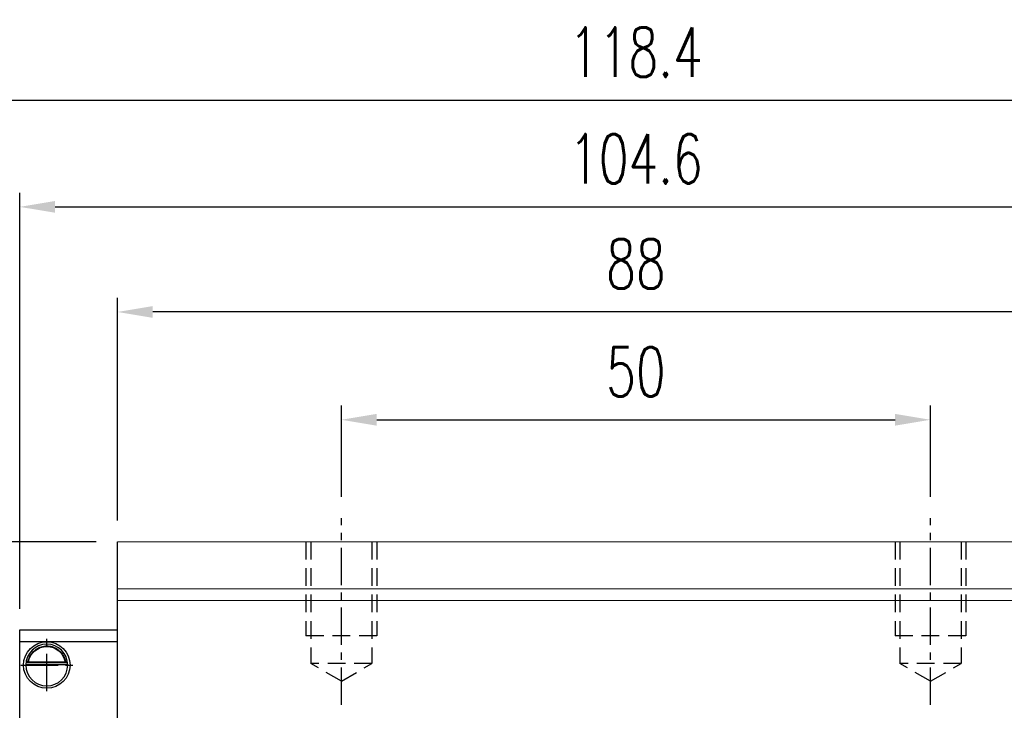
# Model space of a CAD drawing. Header units: millimetres. Extents: x 340 to 668, y 334 to 449.
# Tile 49 of 50: x 531 to 614, y 378 to 437. Entities that reach past the tile are written whole.
import ezdxf

# ---------------------------------------------------------------- set-up
doc = ezdxf.new("R2010")
doc.units = ezdxf.units.MM
doc.header["$PDSIZE"] = -1
doc.linetypes.add('CENTER', pattern=[10.16, 6.35, -1.27, 1.27, -1.27])
doc.linetypes.add('DASHED', pattern=[0.75, 0.5, -0.25])
for name, color, linetype in [('2', 7, 'Continuous'), ('CL', 1, 'CENTER'), ('DIM', 4, 'Continuous'), ('HID', 2, 'DASHED'), ('OUT', 3, 'Continuous')]:
    doc.layers.add(name, color=color, linetype=linetype)
doc.styles.add('DIM-7', font='SIMPLEX.shx', dxfattribs={"width": 0.7, "bigfont": 'chineset.shx'})
doc.dimstyles.new('CNS', dxfattribs={"dimtxt": 3.5, "dimasz": 2.5, "dimexe": 1, "dimexo": 1.5, "dimgap": 0.09, "dimtad": 0, "dimdsep": 46, "dimtxsty": 'DIM-7', "dimcen": 0.09, "dimclrd": 1, "dimclre": 1, "dimclrt": 4, "dimadec": 0, "dimazin": 0, "dimtfac": 1, "dimtix": 1, "dimtmove": 2, "dimatfit": 3, "dimfxl": 1, "dimtvp": 0.971429, "dimtolj": 1, "dimarcsym": 0})

# ---------------------------------------------------------------- blocks, each defined once
blk = doc.blocks.new('*D10')
at = {"layer": 'DEFPOINTS', "color": 0, "transparency": 16777216}
for p in [(608.059, 402.897), (558.059, 394.542), (608.059, 394.542)]:
    blk.add_point(p, dxfattribs=at)
at = {"layer": 'DIM', "color": 7, "lineweight": -2, "transparency": 16777216}
for p, q in [((558.059, 396.342), (558.059, 404.097)), ((608.059, 396.342), (608.059, 404.097)), ((561.059, 402.897), (605.059, 402.897))]:
    blk.add_line(p, q, dxfattribs=at)
at = {"layer": 'DIM', "color": 7, "transparency": 16777216}
for points in [[(561.059, 403.397), (561.059, 402.397), (558.059, 402.897)], [(605.059, 403.397), (605.059, 402.397), (608.059, 402.897)]]:
    blk.add_solid(points, dxfattribs=at)
at = {"layer": 'DIM', "color": 7, "transparency": 16777216, "insert": (583.059, 406.977), "char_height": 4.2, "attachment_point": 5, "style": 'DIM-7'}
blk.add_mtext('\\A1;50', dxfattribs=at)
blk = doc.blocks.new('*D11')
at = {"layer": 'DEFPOINTS', "color": 0, "transparency": 16777216}
for p in [(539.059, 412.055), (539.059, 392.542), (627.059, 392.542)]:
    blk.add_point(p, dxfattribs=at)
at = {"layer": 'DIM', "color": 7, "lineweight": -2, "transparency": 16777216}
for p, q in [((539.059, 394.342), (539.059, 413.255)), ((627.059, 394.342), (627.059, 413.255)), ((624.059, 412.055), (542.059, 412.055))]:
    blk.add_line(p, q, dxfattribs=at)
at = {"layer": 'DIM', "color": 7, "transparency": 16777216}
for points in [[(542.059, 412.555), (542.059, 411.555), (539.059, 412.055)], [(624.059, 412.555), (624.059, 411.555), (627.059, 412.055)]]:
    blk.add_solid(points, dxfattribs=at)
at = {"layer": 'DIM', "color": 7, "transparency": 16777216, "insert": (583.059, 416.135), "char_height": 4.2, "attachment_point": 5, "style": 'DIM-7'}
blk.add_mtext('\\A1;88', dxfattribs=at)
blk = doc.blocks.new('*D18')
at = {"layer": 'DEFPOINTS', "color": 0, "transparency": 16777216}
for p in [(635.359, 420.982), (530.759, 385.042), (635.359, 385.042)]:
    blk.add_point(p, dxfattribs=at)
at = {"layer": 'DIM', "color": 7, "lineweight": -2, "transparency": 16777216}
for p, q in [((530.759, 386.842), (530.759, 422.182)), ((635.359, 386.842), (635.359, 422.182)), ((533.759, 420.982), (632.359, 420.982))]:
    blk.add_line(p, q, dxfattribs=at)
at = {"layer": 'DIM', "color": 7, "transparency": 16777216}
for points in [[(533.759, 421.482), (533.759, 420.482), (530.759, 420.982)], [(632.359, 421.482), (632.359, 420.482), (635.359, 420.982)]]:
    blk.add_solid(points, dxfattribs=at)
at = {"layer": 'DIM', "color": 7, "transparency": 16777216, "insert": (583.059, 425.062), "char_height": 4.2, "attachment_point": 5, "style": 'DIM-7'}
blk.add_mtext('\\A1;104.6', dxfattribs=at)
blk = doc.blocks.new('*D72')
at = {"layer": 'DEFPOINTS', "color": 0, "transparency": 16777216}
for p in [(539.059, 392.542), (503.776, 381.042), (509.859, 381.042)]:
    blk.add_point(p, dxfattribs=at)
at = {"layer": 'DIM', "color": 7, "lineweight": -2, "transparency": 16777216}
for p, q in [((537.259, 392.542), (502.576, 392.542)), ((503.776, 389.542), (503.776, 384.042)), ((508.059, 381.042), (502.576, 381.042))]:
    blk.add_line(p, q, dxfattribs=at)
at = {"layer": 'DIM', "color": 7, "transparency": 16777216}
for points in [[(503.276, 389.542), (504.276, 389.542), (503.776, 392.542)], [(503.276, 384.042), (504.276, 384.042), (503.776, 381.042)]]:
    blk.add_solid(points, dxfattribs=at)
at = {"layer": 'DIM', "color": 7, "transparency": 16777216, "insert": (499.696, 386.792), "char_height": 4.2, "attachment_point": 5, "rotation": 90, "style": 'DIM-7'}
blk.add_mtext('\\A1;11.5', dxfattribs=at)
blk = doc.blocks.new('*D119')
at = {"layer": 'DEFPOINTS', "color": 0, "transparency": 16777216}
for p in [(642.259, 430.047), (523.859, 385.042), (642.259, 385.042)]:
    blk.add_point(p, dxfattribs=at)
at = {"layer": 'DIM', "color": 7, "lineweight": -2, "transparency": 16777216}
for p, q in [((523.859, 386.842), (523.859, 431.247)), ((642.259, 386.842), (642.259, 431.247)), ((526.859, 430.047), (639.259, 430.047))]:
    blk.add_line(p, q, dxfattribs=at)
at = {"layer": 'DIM', "color": 7, "transparency": 16777216}
for points in [[(526.859, 430.547), (526.859, 429.547), (523.859, 430.047)], [(639.259, 430.547), (639.259, 429.547), (642.259, 430.047)]]:
    blk.add_solid(points, dxfattribs=at)
at = {"layer": 'DIM', "color": 7, "transparency": 16777216, "insert": (583.059, 434.127), "char_height": 4.2, "attachment_point": 5, "style": 'DIM-7'}
blk.add_mtext('\\A1;118.4', dxfattribs=at)

msp = doc.modelspace()

# ---------------------------------------------------------------- linework, layer by layer
at = {"layer": '2', "color": 0, "linetype": 'Continuous'}
for p, q in [((539.059, 358.342), (539.059, 392.542)), ((530.759, 385.042), (539.059, 385.042)), ((530.759, 358.542), (530.759, 385.042)), ((539.059, 384.042), (530.759, 384.042)), ((531.285, 382.114), (534.834, 382.114)), ((534.691, 382.247), (531.428, 382.247)), ((534.614, 382.314), (531.504, 382.314))]:
    msp.add_line(p, q, dxfattribs=at)
at = {"layer": '2', "color": 0, "linetype": 'Continuous', "extrusion": (0, 0, -1)}
for radius, start, end in [(1.975, 270, 90), (1.575, 9.1332, 90), (1.975, 90, 270), (1.575, 90, 170.8668)]:
    msp.add_arc((-533.059, 382.064), radius, start, end, dxfattribs=at)
at = {"layer": '2', "color": 0, "linetype": 'Continuous'}
for start, end in [(90, 270), (270, 90)]:
    msp.add_arc((533.059, 382.064), 1.775, start, end, dxfattribs=at)
for points, knots in [([(531.428, 382.247), (531.443, 382.323), (531.465, 382.413), (531.529, 382.602), (531.572, 382.704), (531.677, 382.9), (531.74, 382.996), (531.912, 383.207), (532.031, 383.318), (532.29, 383.498), (532.435, 383.571), (532.737, 383.668), (532.899, 383.695), (533.059, 383.695)], [0, 0, 0, 0, 0.137686, 0.137686, 0.275472, 0.275472, 0.412356, 0.412356, 0.606431, 0.606431, 0.804639, 0.804639, 1, 1, 1, 1]), ([(533.059, 383.695), (533.21, 383.695), (533.363, 383.671), (533.68, 383.575), (533.846, 383.491), (534.116, 383.293), (534.23, 383.182), (534.402, 382.963), (534.469, 382.856), (534.575, 382.642), (534.616, 382.532), (534.665, 382.366), (534.679, 382.303), (534.691, 382.247)], [0, 0, 0, 0, 0.183798, 0.183798, 0.410489, 0.410489, 0.600027, 0.600027, 0.749109, 0.749109, 0.899192, 0.899192, 1, 1, 1, 1])]:
    msp.add_open_spline(points, degree=3, knots=knots, dxfattribs=at)
for points in [[(531.428, 382.247), (531.453, 382.269), (531.479, 382.292), (531.504, 382.314)], [(534.614, 382.314), (534.64, 382.292), (534.666, 382.269), (534.691, 382.247)]]:
    msp.add_open_spline(points, degree=3, dxfattribs=at)
at = {"layer": 'CL', "color": 0, "ltscale": 0.5}
for p, q in [((558.059, 378.691), (558.059, 394.542)), ((608.059, 378.691), (608.059, 394.542)), ((533.059, 379.847), (533.059, 384.281)), ((530.843, 382.064), (535.276, 382.064))]:
    msp.add_line(p, q, dxfattribs=at)
at = {"layer": 'HID', "color": 0, "ltscale": 3}
for p, q in [((555.059, 392.542), (555.059, 384.542)), ((555.459, 392.542), (555.459, 382.192)), ((560.659, 392.542), (560.659, 382.192)), ((561.059, 392.542), (561.059, 384.542)), ((605.059, 392.542), (605.059, 384.542)), ((605.459, 392.542), (605.459, 382.192)), ((610.659, 392.542), (610.659, 382.192)), ((611.059, 392.542), (611.059, 384.542)), ((561.059, 384.542), (555.059, 384.542)), ((611.059, 384.542), (605.059, 384.542)), ((560.659, 382.192), (555.459, 382.192)), ((558.059, 380.691), (555.459, 382.192)), ((558.059, 380.69), (560.659, 382.192)), ((608.059, 380.691), (605.459, 382.192)), ((610.659, 382.192), (605.459, 382.192)), ((608.059, 380.69), (610.659, 382.192))]:
    msp.add_line(p, q, dxfattribs=at)
at = {"layer": 'OUT', "color": 0, "linetype": 'Continuous', "lineweight": 15}
for p, q in [((627.059, 392.542), (539.059, 392.542)), ((627.059, 388.542), (539.059, 388.542)), ((627.059, 387.542), (539.059, 387.542))]:
    msp.add_line(p, q, dxfattribs=at)

# ---------------------------------------------------------------- dimensions: what is measured, and where the dimension line sits
at = {"layer": 'DIM', "color": 0}
for base, p1, p2, angle, picture, middle in [((642.259, 430.047), (523.859, 385.042), (642.259, 385.042), 180, '*D119', (583.059, 434.127)), ((503.776, 381.042), (539.059, 392.542), (509.859, 381.042), 90, '*D72', (499.696, 386.792))]:
    dim = msp.add_linear_dim(base=base, p1=p1, p2=p2, angle=angle, dimstyle='CNS', override={"dimscale": 1.2, "dimclrd": 7, "dimclre": 7, "dimclrt": 7}, dxfattribs=at)
    dim.commit()
    dim.dimension.update_dxf_attribs({"geometry": picture, "text_midpoint": middle})
for base, p1, p2, picture, middle in [((635.359, 420.982), (530.759, 385.042), (635.359, 385.042), '*D18', (583.059, 425.062)), ((539.059, 412.055), (627.059, 392.542), (539.059, 392.542), '*D11', (583.059, 416.135)), ((608.059, 402.897), (558.059, 394.542), (608.059, 394.542), '*D10', (583.059, 406.977))]:
    dim = msp.add_linear_dim(base=base, p1=p1, p2=p2, dimstyle='CNS', override={"dimscale": 1.2, "dimclrd": 7, "dimclre": 7, "dimclrt": 7}, dxfattribs=at)
    dim.commit()
    dim.dimension.update_dxf_attribs({"geometry": picture, "text_midpoint": middle})

doc.saveas('drawing.dxf')
